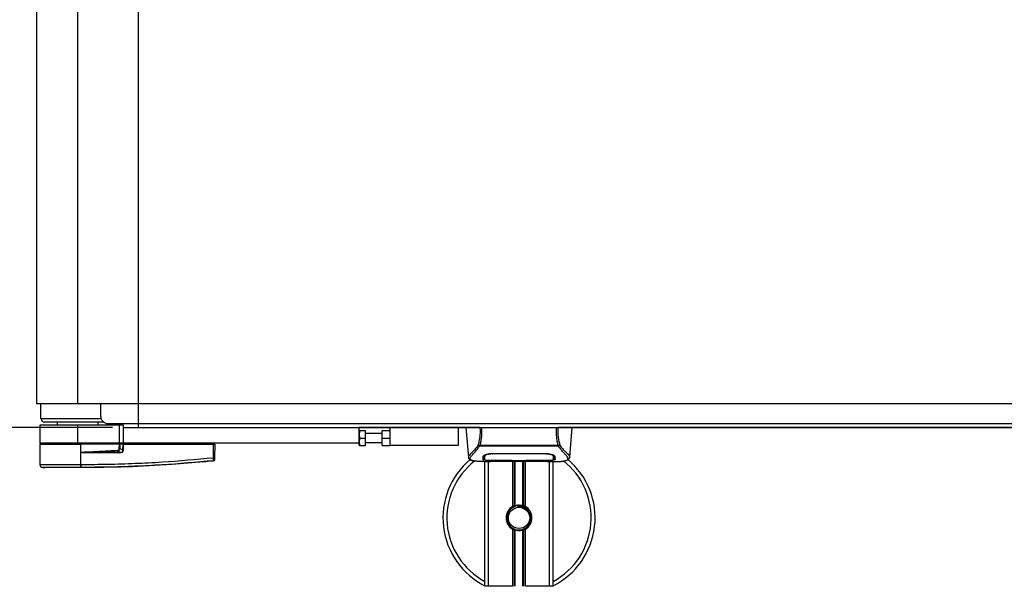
# Model space of a CAD drawing. Header units: millimetres. Extents: x 0 to 420, y 0 to 297.
# Tile 3 of 81: x 55 to 130, y 61 to 104. Entities that reach past the tile are written whole.
import ezdxf

# ---------------------------------------------------------------- set-up
doc = ezdxf.new("R2010")
doc.units = ezdxf.units.MM
doc.layers.add('QUOTE', color=174, linetype='Continuous')
doc.styles.add('SLDTEXTSTYLE3', font='TXT', dxfattribs={"width": 0.75})
doc.dimstyles.new('SLDDIMSTYLE0', dxfattribs={"dimtxt": 3, "dimasz": 3, "dimexe": 0, "dimexo": 0.0625, "dimgap": 0.75, "dimtad": 1, "dimlfac": 8.533318, "dimrnd": 1e-09, "dimzin": 12, "dimdsep": 46, "dimtxsty": 'SLDTEXTSTYLE3', "dimsah": 1, "dimcen": 0.09, "dimadec": 0, "dimazin": 3, "dimtfac": 1, "dimtdec": 3, "dimtofl": 0, "dimtmove": 0, "dimatfit": 3, "dimfxl": 0, "dimfrac": 2, "dimtolj": 1, "dimtzin": 12, "dimarcsym": 0})

# ---------------------------------------------------------------- blocks, each defined once
blk = doc.blocks.new('_D_3')
at = {"layer": 'QUOTE'}
for p, q in [((61.784, 135.113), (42.765, 135.113)), ((44.765, 72.887), (44.765, 135.113)), ((61.784, 72.887), (42.765, 72.887))]:
    blk.add_line(p, q, dxfattribs=at)
for points in [[(44.765, 135.113), (44.265, 132.113), (45.265, 132.113)], [(44.765, 72.887), (45.265, 75.887), (44.265, 75.887)]]:
    blk.add_solid(points, dxfattribs=at)
at = {"layer": 'QUOTE', "insert": (40.898, 100.675), "char_height": 3, "attachment_point": 1, "rotation": 90, "style": 'SLDTEXTSTYLE3'}
blk.add_mtext('531', dxfattribs=at)

msp = doc.modelspace()

# ---------------------------------------------------------------- linework, layer by layer
at = {"color": 7, "linetype": 'Continuous'}
for q in [(63.784, 135.1133), (212.6124, 72.8867)]:
    msp.add_line((63.784, 72.8867), q, dxfattribs=at)
at = {"color": 7, "linetype": 'Continuous', "lineweight": 25}
for p, q in [((55.9324, 133.2969), (55.9324, 74.7031)), ((59.0965, 74.7031), (59.0965, 133.2969)), ((59.0965, 74.7031), (55.9324, 74.7031)), ((56.2209, 74.7031), (56.2254, 73.5312)), ((217.2999, 74.7031), (59.0965, 74.7031)), ((60.8543, 74.7031), (60.8543, 73.7656)), ((56.1668, 73.0624), (56.1668, 71.6562)), ((59.0965, 73.0624), (56.1668, 73.0624)), ((60.9032, 73.5312), (56.2254, 73.5312)), ((61.0887, 73.2968), (56.5184, 73.2968)), ((57.5145, 73.2968), (57.5145, 73.0624)), ((59.0965, 71.6562), (59.0965, 73.0624)), ((62.3192, 73.0624), (59.0965, 73.0624)), ((60.6785, 73.0624), (60.6785, 73.2968)), ((61.4403, 73.1796), (214.9562, 73.1796)), ((62.3192, 71.6562), (62.3192, 73.0624)), ((62.6121, 73.0624), (62.3192, 73.0624)), ((62.6121, 72.8867), (62.6121, 73.0624)), ((62.6121, 71.6562), (62.6121, 72.8867)), ((62.6121, 72.8867), (80.7762, 72.8867)), ((63.784, 72.8867), (63.784, 73.1796)), ((90.0732, 72.8867), (80.7762, 72.8867)), ((80.7762, 71.6562), (80.7762, 72.8867)), ((83.12, 72.8867), (83.12, 71.4804)), ((88.3934, 72.8867), (88.3934, 71.4804)), ((88.9794, 72.8867), (89.1799, 70.5941)), ((90.1784, 72.8867), (95.9835, 72.8867)), ((180.3077, 72.8867), (96.0887, 72.8867)), ((96.9819, 70.5941), (97.1825, 72.8867)), ((80.7919, 72.6523), (80.7762, 72.6251)), ((80.8443, 72.6523), (81.245, 72.6523)), ((80.8443, 72.0663), (81.245, 72.0663)), ((81.245, 72.0663), (81.245, 72.6523)), ((82.534, 72.4179), (81.245, 72.4179)), ((81.245, 71.4804), (81.245, 72.0663)), ((82.534, 72.0663), (82.534, 72.6523)), ((82.534, 72.6523), (83.12, 72.6523)), ((82.534, 72.0663), (83.12, 72.0663)), ((82.534, 71.4804), (82.534, 72.0663)), ((59.0965, 71.6562), (56.1668, 71.6562)), ((56.1673, 71.5976), (56.181, 70.0283)), ((56.1673, 71.5976), (59.3426, 71.5976)), ((56.2254, 71.6562), (56.2244, 71.5976)), ((62.3192, 71.6562), (59.0965, 71.6562)), ((59.3402, 71.5976), (59.3402, 71.6562)), ((59.3415, 70.0283), (59.3426, 71.5976)), ((59.3426, 71.5976), (59.3432, 71.5976)), ((59.3488, 70.9534), (59.3432, 71.5976)), ((62.3138, 71.5976), (59.3432, 71.5976)), ((62.2954, 71.5976), (62.295, 71.6562)), ((62.6121, 71.6562), (62.3192, 71.6562)), ((62.584, 71.5976), (62.3227, 71.5976)), ((62.5435, 71.5976), (62.5428, 71.6562)), ((62.5821, 71.1245), (62.584, 71.5976)), ((62.584, 71.5976), (62.6059, 71.5976)), ((62.6013, 71.5976), (62.6012, 71.6562)), ((62.6059, 71.5976), (62.604, 71.1245)), ((62.6059, 71.5976), (69.557, 71.5976)), ((80.7762, 71.6562), (62.6121, 71.6562)), ((69.5479, 70.5483), (69.557, 71.5976)), ((69.5527, 71.5976), (69.5526, 71.6562)), ((69.6429, 71.5976), (69.557, 71.5976)), ((69.5858, 71.5976), (69.5848, 71.6562)), ((69.6429, 71.5976), (69.6337, 70.5483)), ((80.7762, 71.5076), (80.7762, 71.6562)), ((80.7762, 71.5076), (80.7919, 71.4804)), ((80.8443, 71.4804), (81.245, 71.4804)), ((81.245, 71.7148), (82.534, 71.7148)), ((82.534, 71.4804), (83.12, 71.4804)), ((88.3934, 71.4804), (83.12, 71.4804)), ((90.0367, 71.4491), (90.0256, 71.479)), ((96.1237, 71.4491), (90.0367, 71.4491)), ((90.0676, 71.5148), (96.0945, 71.5148)), ((96.1366, 71.4795), (96.1237, 71.4491)), ((59.3488, 70.9469), (59.3488, 70.9534)), ((62.3468, 70.9328), (59.5967, 70.9328)), ((59.5982, 70.9631), (62.3483, 70.9631)), ((62.3483, 70.9631), (62.1423, 71.0702)), ((62.3349, 71.2531), (62.5821, 71.1245)), ((89.1797, 70.5987), (89.182, 70.5943)), ((90.4227, 70.6808), (90.4233, 70.5972)), ((90.4232, 70.5973), (90.4244, 70.3981)), ((90.4289, 70.652), (90.4269, 70.7318)), ((91.0157, 70.879), (91.0168, 70.8344)), ((91.0302, 70.8795), (95.1317, 70.8795)), ((91.0316, 70.8344), (91.0312, 70.8344)), ((95.145, 70.8344), (95.1462, 70.8786)), ((95.7386, 70.5936), (95.7387, 70.609)), ((96.9822, 70.5987), (96.9799, 70.5943)), ((56.3906, 69.7973), (56.5944, 69.7812)), ((59.3413, 69.7812), (59.3411, 69.7812)), ((59.3415, 70.0283), (59.3605, 70.0283)), ((69.5481, 70.3), (69.5482, 70.3)), ((90.3596, 70.2499), (90.8968, 70.2499)), ((90.4442, 60.6405), (90.4442, 70.2499)), ((90.5627, 70.2573), (90.5846, 70.2596)), ((90.7372, 60.6405), (90.7372, 70.2499)), ((91.0302, 70.3432), (91.0302, 70.3339)), ((92.5536, 70.3339), (91.0302, 70.3339)), ((91.3225, 70.2817), (94.8393, 70.2817)), ((91.3226, 70.2818), (94.8393, 70.2818)), ((92.5536, 70.3339), (92.5536, 70.3434)), ((92.5536, 70.3126), (92.5536, 70.3339)), ((93.6083, 70.3126), (92.5536, 70.3126)), ((92.5946, 66.7833), (92.5946, 70.2817)), ((92.6123, 70.3434), (92.6123, 70.3211)), ((92.6123, 70.3211), (92.6123, 70.3434)), ((92.6123, 70.3211), (93.5498, 70.3211)), ((92.7216, 66.843), (92.7216, 70.2817)), ((92.7889, 66.8663), (92.7889, 70.2817)), ((93.373, 66.8663), (93.373, 70.2817)), ((93.4402, 66.843), (93.4402, 70.2817)), ((93.5498, 70.3434), (95.1511, 70.3432)), ((93.5498, 70.3434), (93.5498, 70.3211)), ((93.5673, 66.7833), (93.5673, 70.2817)), ((93.6083, 70.3339), (93.6083, 70.3434)), ((93.6083, 70.3126), (93.6083, 70.3339)), ((95.1317, 70.3339), (93.6083, 70.3339)), ((95.1317, 70.3432), (95.1317, 70.3339)), ((95.2548, 70.2499), (95.8019, 70.2499)), ((95.4247, 60.6405), (95.4247, 70.2499)), ((95.7177, 60.6405), (95.7177, 70.2499)), ((92.9996, 66.848), (93.0061, 66.774)), ((92.5946, 60.6405), (92.5946, 65.0447)), ((92.7216, 60.6405), (92.7216, 64.985)), ((92.7889, 60.6405), (92.7889, 64.9617)), ((93.373, 60.6405), (93.373, 64.9617)), ((93.4402, 60.6405), (93.4402, 64.985)), ((93.5673, 60.6405), (93.5673, 65.0447)), ((90.7372, 60.6405), (90.4442, 60.6405)), ((92.5946, 60.6405), (90.7372, 60.6405)), ((95.4247, 60.6405), (93.5673, 60.6405)), ((95.7177, 60.6405), (95.4247, 60.6405))]:
    msp.add_line(p, q, dxfattribs=at)
at = {"color": 7, "linetype": 'Continuous', "lineweight": 25, "flags": 128}
for points in [[(59.5982, 70.9631), (59.4585, 70.9576), (59.3488, 70.9534)], [(91.0168, 70.8344), (91.0302, 70.8344), (91.0312, 70.8344)], [(91.0108, 70.3432), (91.7857, 70.3434), (92.6123, 70.3434)]]:
    msp.add_lwpolyline(points, dxfattribs=at)
at = {"color": 7, "linetype": 'Continuous', "lineweight": 25}
msp.add_circle((93.0809, 65.914), 0.8203, dxfattribs=at)
for centre, radius, start, end in [((61.4403, 73.7656), 0.5859, 180, 270), ((56.5184, 73.5312), 0.2344, 180, 270), ((59.8395, 70.9359), 0.2428, 173.585658, 180.74759), ((143.0826, 74.9821), 81.0348, 182.731259, 182.766996), ((62.5895, 70.9359), 0.2428, 173.585658, 180.74759), ((62.5931, 68.1398), 2.9848, 89.78976, 90.21024), ((69.5908, 73.1427), 2.5948, 269.051899, 270.948101), ((56.4154, 70.0304), 0.2344, 180.500011, 263.923128), ((58.461, 69.9793), 0.8818, 348.081743, 3.180073), ((54.5887, 70.3392), 4.785, 353.303191, 353.496611), ((58.4802, 69.9787), 0.8817, 348.120168, 3.219012), ((69.5391, 70.4109), 0.0935, 276.104195, 359.384141), ((93.0809, 65.914), 5.8594, 130.046839, 243.256316), ((93.0809, 65.914), 5.5573, 128.047069, 241.675912), ((93.0809, 65.914), 5.8594, 296.743684, 49.984768), ((93.0809, 65.914), 5.5573, 298.324088, 52.137337), ((93.0809, 65.914), 0.9961, 119.224658, 240.775342), ((93.0809, 65.914), 0.9375, 94.974241, 274.974241), ((93.0809, 65.914), 0.9961, 111.143405, 119.224658), ((93.0809, 65.914), 0.9961, 60.775342, 68.856595), ((93.0809, 65.914), 0.9961, 299.224658, 60.775342), ((93.0809, 65.914), 0.9961, 240.775342, 248.856595), ((93.0809, 65.914), 0.9961, 291.143405, 299.224658)]:
    msp.add_arc(centre, radius, start, end, dxfattribs=at)
for centre, major_axis, ratio, start_param, end_param in [((62.0451, 71.3191), (0.2344, -0.1239), 0.6630178, 5.4406432, 6.6175301), ((62.0451, 71.3196), (0.2685, -0.1429), 0.7705823, 5.4427315, 6.6196183), ((62.1882, 71.244), (0.3985, -0.196), 0.6067254, 5.3935984, 6.5704852), ((62.1912, 71.2437), (0.377, -0.1866), 0.5569608, 5.3948111, 6.5716979)]:
    msp.add_ellipse(centre, major_axis=major_axis, ratio=ratio, start_param=start_param, end_param=end_param, dxfattribs=at)
for points, knots in [([(90.0937, 72.8867), (89.9612, 72.8867), (89.6965, 72.8867), (89.358, 72.8867), (89.1108, 72.8867), (88.9883, 72.8867), (88.9881, 72.8867), (88.9881, 72.8867)], [0, 0, 0, 0, 0.1923028, 0.3844335, 0.6214308, 0.8587018, 1, 1, 1, 1]), ([(89.934, 71.5098), (89.9632, 71.6156), (90.0218, 71.8279), (90.0826, 72.1686), (90.1144, 72.524), (90.1006, 72.7656), (90.0937, 72.8867)], [0, 0, 0, 0, 0.24872742, 0.49949886, 0.74927865, 1, 1, 1, 1]), ([(90.1784, 72.8867), (90.1862, 72.7642), (90.2019, 72.5193), (90.1849, 72.1634), (90.142, 71.8252), (90.0922, 71.6178), (90.0676, 71.5148)], [0, 0, 0, 0, 0.2575936, 0.5147329, 0.7591509, 1, 1, 1, 1]), ([(90.0937, 72.8867), (90.0995, 72.8867), (90.111, 72.8867), (90.1321, 72.8867), (90.1547, 72.8867), (90.1705, 72.8867), (90.1784, 72.8867)], [0, 0, 0, 0, 0.2491591, 0.4999762, 0.7491747, 1, 1, 1, 1]), ([(96.0945, 71.5148), (96.0703, 71.6186), (96.0221, 71.8256), (95.9789, 72.1632), (95.9605, 72.5182), (95.9758, 72.7637), (95.9835, 72.8867)], [0, 0, 0, 0, 0.2424224, 0.4838284, 0.7414574, 1, 1, 1, 1]), ([(95.9835, 72.8867), (95.9992, 72.8867), (96.0229, 72.8867), (96.0508, 72.8867), (96.0624, 72.8867), (96.0682, 72.8867)], [0, 0, 0, 0, 0.4987145, 0.7487494, 1, 1, 1, 1]), ([(96.0682, 72.8867), (96.0611, 72.7652), (96.0471, 72.523), (96.078, 72.1679), (96.1387, 71.8273), (96.1981, 71.6159), (96.2279, 71.5099)], [0, 0, 0, 0, 0.2514408, 0.5015673, 0.7498635, 1, 1, 1, 1]), ([(96.0682, 72.8867), (96.2006, 72.8867), (96.4654, 72.8867), (96.8039, 72.8867), (97.0511, 72.8867), (97.1736, 72.8867), (97.1737, 72.8867), (97.1738, 72.8867)], [0, 0, 0, 0, 0.1923006, 0.3844292, 0.6214281, 0.8587008, 1, 1, 1, 1]), ([(80.8443, 72.0663), (80.8169, 72.171), (80.7659, 72.3668), (80.8194, 72.5616), (80.8443, 72.6523)], [0, 0, 0, 0, 0.5347163, 1, 1, 1, 1]), ([(80.8443, 71.4804), (80.8169, 71.5851), (80.7659, 71.7809), (80.8194, 71.9757), (80.8443, 72.0663)], [0, 0, 0, 0, 0.5347163, 1, 1, 1, 1]), ([(80.8443, 72.6523), (80.8197, 72.6523), (80.7865, 72.6523), (80.7994, 72.6523), (80.8027, 72.6523)], [0, 0, 0, 0, 0.7419829, 1, 1, 1, 1]), ([(62.2935, 71.2531), (62.2953, 71.3174), (62.2985, 71.4325), (62.3091, 71.5471), (62.3138, 71.5976)], [0, 0, 0, 0, 0.5593923, 1, 1, 1, 1]), ([(62.3227, 71.5976), (62.3219, 71.5976), (62.32, 71.5976), (62.3168, 71.5976), (62.3146, 71.5976), (62.3138, 71.5976)], [0, 0, 0, 0, 0.3193957, 0.7481913, 1, 1, 1, 1]), ([(62.3227, 71.5976), (62.3265, 71.5333), (62.3332, 71.4187), (62.3344, 71.3036), (62.3349, 71.2531)], [0, 0, 0, 0, 0.56058603, 1, 1, 1, 1]), ([(80.8027, 71.4804), (80.7994, 71.4804), (80.7865, 71.4804), (80.8197, 71.4804), (80.8443, 71.4804)], [0, 0, 0, 0, 0.2580171, 1, 1, 1, 1]), ([(89.9339, 71.51), (89.8988, 71.4635), (89.7928, 71.3226), (89.6181, 71.1287), (89.4358, 70.9446), (89.2967, 70.8073), (89.1972, 70.6871), (89.186, 70.6308), (89.1797, 70.5987)], [0, 0, 0, 0, 0.0842305, 0.25507317, 0.42671503, 0.59795609, 0.7705982, 1, 1, 1, 1]), ([(89.593, 70.3011), (89.5821, 70.3034), (89.5589, 70.3083), (89.526, 70.3166), (89.4943, 70.3258), (89.4418, 70.3437), (89.3803, 70.3736), (89.3278, 70.4256), (89.3135, 70.4916), (89.3419, 70.5778), (89.4211, 70.6886), (89.5491, 70.8331), (89.7225, 71.0267), (89.8746, 71.2163), (89.9803, 71.3641), (90.0183, 71.4214), (90.0367, 71.4491)], [0, 0, 0, 0, 0.0296941, 0.0630559, 0.0949277, 0.1253152, 0.2320581, 0.329603, 0.4332765, 0.5320247, 0.6307679, 0.7350702, 0.8379322, 0.9413758, 0.9716506, 1, 1, 1, 1]), ([(90.0254, 71.4791), (90.0247, 71.4791), (90.0122, 71.4804), (89.9886, 71.4852), (89.9577, 71.4963), (89.9418, 71.5054), (89.934, 71.5098)], [0, 0, 0, 0, 0.0200108, 0.3469957, 0.676674, 1, 1, 1, 1]), ([(90.0252, 71.4794), (90.0387, 71.491), (90.0525, 71.5029), (90.0673, 71.5146), (90.0675, 71.5148)], [0, 0, 0, 0, 0.9812431, 1, 1, 1, 1]), ([(96.0945, 71.5148), (96.0947, 71.5146), (96.1101, 71.5036), (96.1234, 71.4914), (96.1366, 71.4795)], [0, 0, 0, 0, 0.0189016, 1, 1, 1, 1]), ([(96.5603, 70.2998), (96.5832, 70.3045), (96.6323, 70.3146), (96.7202, 70.3421), (96.8072, 70.3876), (96.8533, 70.4659), (96.832, 70.5517), (96.7814, 70.6319), (96.7362, 70.6908), (96.678, 70.7598), (96.6091, 70.837), (96.5278, 70.9274), (96.4378, 71.0312), (96.34, 71.1519), (96.2342, 71.2878), (96.1623, 71.3927), (96.1237, 71.4491)], [0, 0, 0, 0, 0.0615701, 0.1315117, 0.2707194, 0.403375, 0.5351063, 0.583281, 0.633159, 0.684429, 0.7367584, 0.7838478, 0.8389322, 0.8915733, 0.9416873, 1, 1, 1, 1]), ([(96.2279, 71.5099), (96.22, 71.5054), (96.2042, 71.4964), (96.1733, 71.4852), (96.1497, 71.4805), (96.1372, 71.4791), (96.1366, 71.4791)], [0, 0, 0, 0, 0.3236146, 0.6535901, 0.9808697, 1, 1, 1, 1]), ([(96.228, 71.51), (96.263, 71.4635), (96.3691, 71.3226), (96.5438, 71.1287), (96.7261, 70.9446), (96.8652, 70.8073), (96.9647, 70.6871), (96.9758, 70.6308), (96.9822, 70.5987)], [0, 0, 0, 0, 0.0842472, 0.2550867, 0.4267255, 0.5979634, 0.7706024, 1, 1, 1, 1]), ([(59.3488, 70.9534), (59.8696, 70.9881), (60.7996, 71.0502), (61.7303, 71.0991), (62.1398, 71.1206)], [0, 0, 0, 0, 0.5600269, 1, 1, 1, 1]), ([(59.5967, 70.9328), (59.5727, 70.933), (59.5018, 70.9337), (59.4184, 70.9334), (59.3605, 70.9446), (59.3488, 70.9469)], [0, 0, 0, 0, 0.2892673, 0.8568296, 1, 1, 1, 1]), ([(59.3605, 70.0283), (60.0531, 70.0326), (61.4383, 70.0412), (63.5155, 70.109), (66.2213, 70.245), (68.2297, 70.4281), (69.5479, 70.5483)], [0, 0, 0, 0, 0.2036202, 0.4072406, 0.6109477, 1, 1, 1, 1]), ([(62.1423, 71.0702), (61.6674, 71.0487), (60.8195, 71.0104), (59.9714, 70.9775), (59.5982, 70.9631)], [0, 0, 0, 0, 0.5599741, 1, 1, 1, 1]), ([(62.3349, 71.2531), (62.3281, 71.253), (62.3158, 71.253), (62.3003, 71.253), (62.2935, 71.2531)], [0, 0, 0, 0, 0.56, 1, 1, 1, 1]), ([(69.549, 70.318), (69.5497, 70.3231), (69.551, 70.3335), (69.5515, 70.3802), (69.5508, 70.4439), (69.5494, 70.5038), (69.5482, 70.539), (69.5479, 70.5483)], [0, 0, 0, 0, 0.2296881, 0.4595969, 0.6887793, 0.9180889, 1, 1, 1, 1]), ([(69.6337, 70.5483), (69.6337, 70.5427), (69.6335, 70.5215), (69.6332, 70.4854), (69.6328, 70.4471), (69.6326, 70.4191), (69.6325, 70.413), (69.6325, 70.4099)], [0, 0, 0, 0, 0.08210774, 0.31165455, 0.54070711, 0.77036972, 1, 1, 1, 1]), ([(89.18, 70.5935), (89.1828, 70.5761), (89.1877, 70.5462), (89.2011, 70.5146), (89.214, 70.4913), (89.2179, 70.4848), (89.2209, 70.4798), (89.2224, 70.4775), (89.2235, 70.4759), (89.2245, 70.4745), (89.2258, 70.4725), (89.2301, 70.4665), (89.2318, 70.4652), (89.2358, 70.4618), (89.2386, 70.4597), (89.2412, 70.4576), (89.2424, 70.4566), (89.2433, 70.4558), (89.244, 70.4552), (89.2447, 70.4546), (89.2458, 70.4537), (89.2476, 70.4521), (89.2499, 70.4499), (89.2554, 70.4447), (89.2632, 70.4368), (89.2754, 70.4249), (89.2923, 70.4099), (89.3166, 70.3917), (89.3513, 70.3709), (89.4083, 70.345), (89.4738, 70.3225), (89.53, 70.3117), (89.5494, 70.308)], [0, 0, 0, 0, 0.1089515, 0.188364, 0.2001573, 0.2079786, 0.2104569, 0.211429, 0.2123171, 0.2132332, 0.2142876, 0.2170951, 0.237184, 0.2493495, 0.2561629, 0.2574491, 0.2584675, 0.2589186, 0.2593681, 0.2598525, 0.2604052, 0.2618126, 0.2649232, 0.2694802, 0.2901573, 0.3257637, 0.3793104, 0.4537257, 0.5518018, 0.6762631, 0.8881219, 1, 1, 1, 1]), ([(90.309, 70.3995), (90.3093, 70.4135), (90.3102, 70.4485), (90.3121, 70.521), (90.3142, 70.6019), (90.3153, 70.6424)], [0, 0, 0, 0, 0.249392, 0.6241438, 1, 1, 1, 1]), ([(90.3153, 70.6424), (90.3244, 70.6648), (90.3425, 70.7096), (90.4751, 70.7824), (90.668, 70.8442), (90.8678, 70.876), (90.9906, 70.8787), (91.0302, 70.8795)], [0, 0, 0, 0, 0.2254673, 0.4508536, 0.6773692, 0.8959117, 1, 1, 1, 1]), ([(90.4122, 70.7028), (90.4113, 70.6499), (90.4095, 70.5439), (90.4085, 70.487), (90.408, 70.4584)], [0, 0, 0, 0, 0.4985692, 1, 1, 1, 1]), ([(90.4854, 70.7806), (90.4662, 70.7695), (90.4202, 70.7429), (90.4152, 70.7175), (90.4122, 70.7028)], [0, 0, 0, 0, 0.419009, 1, 1, 1, 1]), ([(90.422, 70.7452), (90.4222, 70.7261), (90.4228, 70.6791), (90.423, 70.6353), (90.4232, 70.6092)], [0, 0, 0, 0, 0.40550496, 1, 1, 1, 1]), ([(90.4233, 70.5972), (90.4233, 70.5943), (90.4235, 70.5613), (90.4239, 70.495), (90.4243, 70.4316), (90.4245, 70.3983)], [0, 0, 0, 0, 0.0448044, 0.4976401, 1, 1, 1, 1]), ([(90.4245, 70.3983), (90.4245, 70.3987), (90.4249, 70.4236), (90.4257, 70.4697), (90.4272, 70.5545), (90.4283, 70.6137), (90.4289, 70.6489), (90.4289, 70.652)], [0, 0, 0, 0, 0.0075194, 0.4566651, 0.7153557, 0.9745252, 1, 1, 1, 1]), ([(91.0168, 70.8344), (90.9511, 70.8318), (90.8196, 70.8268), (90.6442, 70.7906), (90.5117, 70.742), (90.44, 70.6927), (90.4321, 70.6638), (90.4289, 70.652)], [0, 0, 0, 0, 0.2128654, 0.4257218, 0.6387225, 0.8523499, 1, 1, 1, 1]), ([(95.145, 70.8344), (95.1406, 70.8344), (94.6717, 70.8357), (93.3005, 70.8341), (91.9338, 70.8343), (91.0316, 70.8344)], [0, 0, 0, 0, 0.0032392, 0.3420114, 1, 1, 1, 1]), ([(95.1317, 70.8795), (95.2078, 70.8764), (95.3598, 70.8701), (95.5646, 70.8243), (95.7282, 70.7629), (95.8286, 70.698), (95.8411, 70.6593), (95.8466, 70.6424)], [0, 0, 0, 0, 0.1991311, 0.3979316, 0.6058895, 0.8273797, 1, 1, 1, 1]), ([(95.733, 70.652), (95.7262, 70.6697), (95.7127, 70.705), (95.6098, 70.7601), (95.4589, 70.8053), (95.2944, 70.8305), (95.1869, 70.8333), (95.145, 70.8344)], [0, 0, 0, 0, 0.2177322, 0.4355788, 0.6507548, 0.8640725, 1, 1, 1, 1]), ([(95.7496, 70.7028), (95.747, 70.7223), (95.744, 70.7449), (95.7006, 70.7677), (95.6949, 70.7707)], [0, 0, 0, 0, 0.8680111, 1, 1, 1, 1]), ([(95.7354, 70.7499), (95.7351, 70.7386), (95.7343, 70.706), (95.7335, 70.6734), (95.733, 70.652)], [0, 0, 0, 0, 0.3458763, 1, 1, 1, 1]), ([(95.733, 70.652), (95.733, 70.6489), (95.734, 70.5907), (95.7353, 70.5176), (95.7366, 70.4453), (95.7371, 70.4133), (95.7374, 70.3987), (95.7374, 70.3983)], [0, 0, 0, 0, 0.0254662, 0.4713629, 0.7317873, 0.9924644, 1, 1, 1, 1]), ([(95.7374, 70.3981), (95.7374, 70.3987), (95.7378, 70.4638), (95.7382, 70.529), (95.7386, 70.5936)], [0, 0, 0, 0, 0.0082727, 1, 1, 1, 1]), ([(95.7374, 70.3983), (95.7378, 70.4603), (95.7381, 70.5254), (95.7386, 70.5905), (95.7386, 70.5936)], [0, 0, 0, 0, 0.9526401, 1, 1, 1, 1]), ([(95.7387, 70.609), (95.7389, 70.6349), (95.7391, 70.6795), (95.7397, 70.727), (95.7399, 70.7469)], [0, 0, 0, 0, 0.5816412, 1, 1, 1, 1]), ([(95.8466, 70.6424), (95.8479, 70.59), (95.85, 70.5114), (95.8518, 70.4417), (95.8526, 70.4135), (95.8529, 70.3995)], [0, 0, 0, 0, 0.4985836, 0.7491897, 1, 1, 1, 1]), ([(96.5997, 70.3054), (96.6235, 70.3099), (96.6841, 70.3214), (96.7535, 70.345), (96.8106, 70.3709), (96.8452, 70.3917), (96.8695, 70.4099), (96.8865, 70.4249), (96.8986, 70.4368), (96.9067, 70.4449), (96.9122, 70.4501), (96.9147, 70.4524), (96.9161, 70.4537), (96.9171, 70.4546), (96.9179, 70.4552), (96.9186, 70.4558), (96.9195, 70.4566), (96.9206, 70.4576), (96.9225, 70.4591), (96.9244, 70.4605), (96.9268, 70.4624), (96.9301, 70.4653), (96.9317, 70.4665), (96.9361, 70.4725), (96.9374, 70.4745), (96.9384, 70.4759), (96.9394, 70.4775), (96.9409, 70.4799), (96.944, 70.4848), (96.9478, 70.4913), (96.9608, 70.5146), (96.9742, 70.5462), (96.9791, 70.5761), (96.9819, 70.5935)], [0, 0, 0, 0, 0.1334619, 0.3401696, 0.4616095, 0.5573078, 0.6299224, 0.6821773, 0.716929, 0.7371149, 0.7427217, 0.7446041, 0.7459796, 0.7465198, 0.7469929, 0.7474317, 0.7478715, 0.7488637, 0.7501165, 0.7539733, 0.7590859, 0.7686263, 0.7882109, 0.7909476, 0.7919756, 0.7928691, 0.7937356, 0.7946844, 0.7971036, 0.8047367, 0.8162438, 0.8937167, 1, 1, 1, 1]), ([(56.181, 70.0283), (56.1888, 70.0283), (56.2046, 70.0282), (56.3317, 70.0282), (56.5328, 70.0284), (56.8062, 70.0283), (57.1469, 70.0282), (57.5397, 70.0284), (57.9805, 70.0282), (58.4345, 70.0283), (58.8943, 70.0283), (59.1913, 70.0283), (59.3415, 70.0283)], [0, 0, 0, 0, 0.100465, 0.2038434, 0.3043094, 0.4076889, 0.5081552, 0.611535, 0.7120023, 0.8153833, 0.9066108, 1, 1, 1, 1]), ([(59.3238, 69.7972), (59.186, 69.7973), (58.9105, 69.7973), (58.4858, 69.7973), (58.063, 69.7973), (57.6551, 69.7974), (57.289, 69.7973), (56.9733, 69.7973), (56.7186, 69.7973), (56.5317, 69.7972), (56.4133, 69.7973), (56.3981, 69.7973), (56.3906, 69.7973)], [0, 0, 0, 0, 0.0923036, 0.1846071, 0.2865385, 0.3884688, 0.490398, 0.5923288, 0.694247, 0.7961664, 0.8980845, 1, 1, 1, 1]), ([(59.3411, 69.7812), (59.1671, 69.7812), (58.8186, 69.7812), (58.3053, 69.7812), (57.8281, 69.7812), (57.4038, 69.7812), (57.0543, 69.7812), (56.7936, 69.7812), (56.6251, 69.7812), (56.6046, 69.7812), (56.5944, 69.7812)], [0, 0, 0, 0, 0.1248804, 0.2501396, 0.3746494, 0.4998125, 0.6247642, 0.7495577, 0.8749238, 1, 1, 1, 1]), ([(59.343, 69.7972), (59.343, 69.7972), (59.3366, 69.7972), (59.3302, 69.7972), (59.3238, 69.7972)], [0, 0, 0, 0, 0.0003655, 1, 1, 1, 1]), ([(69.5481, 70.3), (69.5088, 70.296), (69.2658, 70.2713), (68.1999, 70.1673), (66.0097, 69.9884), (62.8499, 69.8164), (60.5113, 69.7929), (59.3413, 69.7812)], [0, 0, 0, 0, 0.0117013, 0.0722088, 0.3141935, 0.6568871, 1, 1, 1, 1]), ([(69.549, 70.318), (68.2294, 70.1975), (66.218, 70.014), (63.5078, 69.879), (61.425, 69.8074), (60.0387, 69.8075), (59.343, 69.7972), (59.343, 69.7972)], [0, 0, 0, 0, 0.3887669, 0.5925279, 0.7962893, 0.9999993, 1, 1, 1, 1]), ([(69.6324, 70.3924), (69.6322, 70.3892), (69.6317, 70.3753), (69.6244, 70.3513), (69.6056, 70.3253), (69.5793, 70.3063), (69.5586, 70.3021), (69.5482, 70.3)], [0, 0, 0, 0, 0.0716067, 0.3068114, 0.5378745, 0.7689372, 1, 1, 1, 1]), ([(69.5482, 70.3), (69.5483, 70.3003), (69.5485, 70.3016), (69.5488, 70.311), (69.549, 70.318)], [0, 0, 0, 0, 0.2638842, 1, 1, 1, 1]), ([(69.6325, 70.4099), (69.6325, 70.4032), (69.6324, 70.394), (69.6324, 70.3928), (69.6324, 70.3924)], [0, 0, 0, 0, 0.7365741, 1, 1, 1, 1]), ([(90.3596, 70.25), (90.3482, 70.25), (90.2828, 70.2498), (90.1438, 70.2512), (89.9931, 70.2565), (89.8813, 70.2641), (89.8249, 70.2688), (89.7718, 70.2741), (89.7259, 70.2795), (89.6806, 70.2856), (89.6405, 70.292), (89.61, 70.2974), (89.5949, 70.3007), (89.593, 70.3011)], [0, 0, 0, 0, 0.048815, 0.2789226, 0.5451553, 0.6271738, 0.6983433, 0.7585814, 0.8284044, 0.87365, 0.9338927, 0.9917822, 1, 1, 1, 1]), ([(91.0302, 70.3339), (90.9492, 70.3345), (90.7874, 70.3356), (90.5717, 70.3449), (90.4086, 70.36), (90.3212, 70.3789), (90.3125, 70.3935), (90.309, 70.3995)], [0, 0, 0, 0, 0.2134118, 0.4268173, 0.6404853, 0.8545743, 1, 1, 1, 1]), ([(90.3095, 70.4584), (90.3152, 70.4496), (90.3247, 70.4347), (90.3993, 70.4244), (90.4295, 70.4203)], [0, 0, 0, 0, 0.594752, 1, 1, 1, 1]), ([(90.4245, 70.3983), (90.4309, 70.3912), (90.4437, 70.377), (90.5453, 70.3608), (90.695, 70.3495), (90.8598, 70.344), (90.9682, 70.3435), (91.0108, 70.3432)], [0, 0, 0, 0, 0.2161227, 0.4322836, 0.6474825, 0.8614599, 1, 1, 1, 1]), ([(90.5627, 70.2573), (90.554, 70.2578), (90.5264, 70.2597), (90.5264, 70.2627), (90.5761, 70.2654), (90.5889, 70.2661)], [0, 0, 0, 0, 0.2554048, 0.808946, 1, 1, 1, 1]), ([(90.5587, 70.2639), (90.5586, 70.2639), (90.5569, 70.2635), (90.5649, 70.2648), (90.5803, 70.2657), (90.5889, 70.2663)], [0, 0, 0, 0, 0.0062608, 0.4432751, 1, 1, 1, 1]), ([(91.5834, 70.273), (91.5052, 70.2669), (91.3752, 70.2568), (91.0835, 70.2502), (90.8202, 70.2466), (90.6056, 70.2555), (90.5627, 70.2573)], [0, 0, 0, 0, 0.3014378, 0.5009532, 0.9001401, 1, 1, 1, 1]), ([(90.5889, 70.2661), (90.6081, 70.2674), (90.6564, 70.2706), (90.8237, 70.276), (91.0567, 70.2808), (91.234, 70.2814), (91.3226, 70.2818)], [0, 0, 0, 0, 0.179813, 0.4537832, 0.7270037, 1, 1, 1, 1]), ([(91.5834, 70.273), (91.591, 70.2733), (91.6061, 70.2741), (91.6203, 70.2792), (91.6274, 70.2817)], [0, 0, 0, 0, 0.50476564, 1, 1, 1, 1]), ([(94.5345, 70.2817), (94.5415, 70.2792), (94.5558, 70.2741), (94.5708, 70.2733), (94.5784, 70.273)], [0, 0, 0, 0, 0.4952474, 1, 1, 1, 1]), ([(95.5992, 70.2573), (95.4725, 70.2539), (95.262, 70.2482), (94.9403, 70.2523), (94.7275, 70.2596), (94.6033, 70.2707), (94.5784, 70.273)], [0, 0, 0, 0, 0.3015218, 0.5010473, 0.9002301, 1, 1, 1, 1]), ([(94.8393, 70.2818), (94.8789, 70.2817), (95.007, 70.2815), (95.2167, 70.2788), (95.4308, 70.2734), (95.5764, 70.2671), (95.6448, 70.2613), (95.6144, 70.2586), (95.5992, 70.2573)], [0, 0, 0, 0, 0.0821547, 0.26514, 0.4486711, 0.632499, 0.8163009, 1, 1, 1, 1]), ([(94.8393, 70.2816), (94.8908, 70.2815), (94.9987, 70.2813), (95.1562, 70.2795), (95.3046, 70.2766), (95.4275, 70.273), (95.5034, 70.2702), (95.5262, 70.2689), (95.5283, 70.2688)], [0, 0, 0, 0, 0.1818971, 0.3806132, 0.5809385, 0.7803573, 0.9796755, 1, 1, 1, 1]), ([(95.8529, 70.3995), (95.8452, 70.3908), (95.8297, 70.3735), (95.7055, 70.3543), (95.5222, 70.3412), (95.3191, 70.3348), (95.185, 70.3342), (95.1317, 70.3339)], [0, 0, 0, 0, 0.2152168, 0.4304623, 0.6450993, 0.8590403, 1, 1, 1, 1]), ([(95.1511, 70.3432), (95.2167, 70.3437), (95.348, 70.3447), (95.5231, 70.3528), (95.6557, 70.3657), (95.7272, 70.3815), (95.7344, 70.3934), (95.7374, 70.3983)], [0, 0, 0, 0, 0.212876, 0.4257362, 0.6390345, 0.8533124, 1, 1, 1, 1]), ([(95.5283, 70.2688), (95.549, 70.2678), (95.5824, 70.2661), (95.6037, 70.2637), (95.6015, 70.2641), (95.601, 70.2642)], [0, 0, 0, 0, 0.5506016, 0.8850153, 1, 1, 1, 1]), ([(95.5543, 70.2673), (95.5549, 70.2669), (95.562, 70.2629), (95.5772, 70.2589), (95.5919, 70.2578), (95.5992, 70.2573)], [0, 0, 0, 0, 0.0444331, 0.5222165, 1, 1, 1, 1]), ([(95.7375, 70.4194), (95.7389, 70.4196), (95.7944, 70.4248), (95.8374, 70.4381), (95.8481, 70.4526), (95.8524, 70.4584)], [0, 0, 0, 0, 0.01540912, 0.60164992, 1, 1, 1, 1]), ([(95.8019, 70.25), (95.8081, 70.25), (95.8309, 70.2499), (95.8752, 70.2501), (95.9294, 70.2505), (95.9832, 70.2512), (96.0367, 70.2524), (96.0927, 70.254), (96.1536, 70.2565), (96.2276, 70.2603), (96.3063, 70.2659), (96.3878, 70.2737), (96.4662, 70.2833), (96.5241, 70.2916), (96.5545, 70.2985), (96.5603, 70.2998)], [0, 0, 0, 0, 0.0276269, 0.1023962, 0.1794566, 0.2499416, 0.3170244, 0.3896542, 0.4678226, 0.551487, 0.6718245, 0.7673734, 0.8639861, 0.9742743, 1, 1, 1, 1]), ([(92.7216, 66.843), (92.7241, 66.844), (92.7314, 66.8468), (92.7467, 66.8524), (92.7671, 66.8595), (92.7815, 66.864), (92.7884, 66.8662), (92.7889, 66.8663)], [0, 0, 0, 0, 0.1327918, 0.4032892, 0.687946, 0.9762421, 1, 1, 1, 1]), ([(92.7889, 66.8663), (92.8166, 66.8741), (92.9106, 66.9003), (93.0829, 66.9173), (93.2559, 66.8988), (93.3427, 66.8747), (93.373, 66.8663)], [0, 0, 0, 0, 0.15316231, 0.52061175, 0.83276392, 1, 1, 1, 1]), ([(92.9996, 66.848), (93.1183, 66.8452), (93.3588, 66.8397), (93.6804, 66.6628), (93.9157, 66.3885), (94.0339, 66.0428), (94.0093, 65.6847), (93.8953, 65.4003), (93.7626, 65.2879), (93.7186, 65.2507)], [0, 0, 0, 0, 0.1532567, 0.3107756, 0.4622177, 0.6175597, 0.7743655, 0.9251844, 1, 1, 1, 1]), ([(93.1622, 64.98), (93.2645, 65.0016), (93.4691, 65.0447), (93.7268, 65.2336), (93.9105, 65.49), (93.9966, 65.7929), (93.9757, 66.1035), (93.8544, 66.3871), (93.647, 66.6125), (93.3787, 66.7524), (93.1542, 66.7865), (93.0313, 66.7761), (93.0061, 66.774)], [0, 0, 0, 0, 0.110299, 0.220598, 0.3308969, 0.4412694, 0.5489386, 0.6562871, 0.7636969, 0.8686492, 0.9730473, 1, 1, 1, 1]), ([(93.373, 66.8663), (93.3765, 66.8652), (93.3862, 66.8622), (93.4037, 66.8564), (93.4239, 66.8493), (93.4348, 66.8451), (93.4402, 66.843)], [0, 0, 0, 0, 0.1555726, 0.4297838, 0.7145238, 1, 1, 1, 1]), ([(92.7889, 64.9617), (92.7874, 64.9621), (92.7799, 64.9644), (92.7649, 64.9693), (92.7446, 64.9763), (92.7301, 64.9817), (92.7233, 64.9843), (92.7216, 64.985)], [0, 0, 0, 0, 0.0676886, 0.3379952, 0.6196133, 0.9079639, 1, 1, 1, 1]), ([(93.373, 64.9617), (93.3139, 64.9467), (93.1937, 64.9164), (92.9942, 64.9156), (92.8605, 64.9404), (92.7976, 64.9591), (92.7889, 64.9617)], [0, 0, 0, 0, 0.3176316, 0.645872, 0.9510876, 1, 1, 1, 1]), ([(93.4402, 64.985), (93.4392, 64.9846), (93.4335, 64.9824), (93.4208, 64.9776), (93.4009, 64.9706), (93.3842, 64.9652), (93.3754, 64.9624), (93.373, 64.9617)], [0, 0, 0, 0, 0.0570461, 0.3223495, 0.6036753, 0.8921403, 1, 1, 1, 1])]:
    msp.add_open_spline(points, degree=3, knots=knots, dxfattribs=at)

# ---------------------------------------------------------------- dimensions: what is measured, and where the dimension line sits
at = {"layer": 'QUOTE'}
dim = msp.add_linear_dim(base=(42.3842, 135.1133), p1=(63.784, 72.8867), p2=(63.784, 135.1133), angle=90, dimstyle='SLDDIMSTYLE0', dxfattribs=at)
dim.commit()
dim.dimension.update_dxf_attribs({"geometry": '_D_3', "text_midpoint": (42.3842, 104), "dimtype": 160})

doc.saveas('drawing.dxf')
